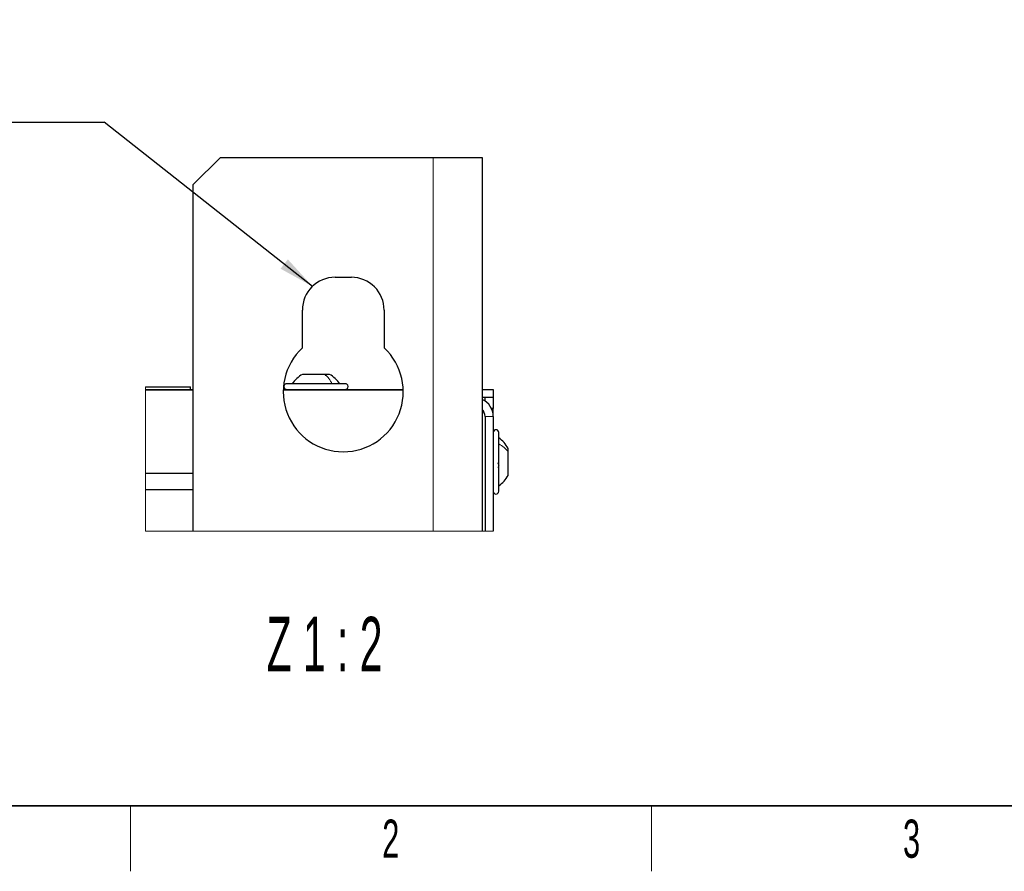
# Model space of a CAD drawing. Header units: millimetres. Extents: x 5 to 418, y 2 to 292.
# Tile 2 of 82: x 64 to 154, y 6 to 84. Entities that reach past the tile are written whole.
import ezdxf

# ---------------------------------------------------------------- set-up
doc = ezdxf.new("R2010")
doc.units = ezdxf.units.MM
doc.layers.add('SLD-0', color=7, linetype='Continuous')
doc.styles.add('SLDTEXTSTYLE1', font='TXT', dxfattribs={"width": 0.605})
doc.styles.add('SLDTEXTSTYLE3', font='TXT', dxfattribs={"width": 0.56})
doc.dimstyles.new('SLDDIMSTYLE3', dxfattribs={"dimtxt": 0.18, "dimasz": 3.302, "dimexe": 0, "dimexo": 0.0625, "dimgap": 0, "dimtad": 0, "dimtih": 1, "dimtoh": 1, "dimdec": 0, "dimrnd": 1e-09, "dimzin": 0, "dimdsep": 46, "dimtxsty": 'Standard', "dimsah": 1, "dimcen": 0.09, "dimadec": 0, "dimazin": 0, "dimtfac": 3.302, "dimtdec": 0, "dimtofl": 0, "dimtmove": 0, "dimatfit": 3, "dimfxl": 1, "dimfrac": 2, "dimtolj": 1, "dimtzin": 0, "dimarcsym": 0})

# ---------------------------------------------------------------- blocks, each defined once
blk = doc.blocks.new('SW_NOTE_0')
at = {"layer": 'SLD-0', "color": 0}
blk.add_line((-27.365, 0), (0, 0), dxfattribs=at)
at = {"layer": 'SLD-0', "color": 0, "char_height": 3.5, "attachment_point": 1, "style": 'SLDTEXTSTYLE1'}
for s, insert in [('für M12 (4x)', (-27.823, 9.006)), ('for M12 (4x)', (-26.486, 4.471))]:
    blk.add_mtext(s, dxfattribs=dict(at, insert=insert))

msp = doc.modelspace()

# ---------------------------------------------------------------- linework, layer by layer
at = {"color": 7, "linetype": 'Continuous', "lineweight": 25}
for p, q in [((81.9946, 71.475), (79.4946, 68.975)), ((81.9946, 71.475), (101.4946, 71.475)), ((101.4946, 71.475), (105.9946, 71.475)), ((105.9946, 71.475), (105.9946, 37.1817)), ((79.4946, 37.1817), (79.4946, 68.975)), ((92.4946, 60.475), (93.9946, 60.475)), ((89.4946, 53.9983), (89.4946, 57.475)), ((96.9946, 57.475), (96.9946, 53.9983)), ((91.5754, 51.575), (89.5071, 51.575)), ((91.9821, 51.575), (91.5754, 51.575)), ((93.4446, 50.7), (88.0446, 50.7)), ((75.1056, 50.425), (76.8696, 50.425)), ((75.1056, 50.2), (79.4946, 50.2)), ((75.1056, 50.15), (79.4946, 50.15)), ((76.8696, 50.425), (79.2446, 50.425)), ((79.2446, 50.2), (79.2446, 50.425)), ((87.7474, 50.15), (98.7418, 50.15)), ((87.7492, 50.2), (98.74, 50.2)), ((105.9946, 50.2), (106.9946, 50.2)), ((106.9946, 50.2), (106.9946, 49.45)), ((106.9946, 49.45), (105.9946, 49.45)), ((106.2446, 49.1361), (106.2446, 49.45)), ((106.9946, 49.45), (106.9946, 48.45)), ((105.9946, 48.15), (106.1376, 48.15)), ((106.9946, 48.45), (106.8257, 48.45)), ((106.9946, 47.7), (106.9946, 48.45)), ((106.2446, 47.7), (106.2446, 37.1817)), ((106.9946, 47.7), (106.9946, 37.1817)), ((107.4946, 40.85), (107.4946, 46.25)), ((108.3696, 44.4765), (108.3696, 44.7875)), ((108.3696, 42.3125), (108.3696, 44.4765)), ((75.1056, 42.525), (79.4946, 42.525)), ((75.1056, 41.025), (79.4946, 41.025))]:
    msp.add_line(p, q, dxfattribs=at)
at = {"color": 7, "linetype": 'Continuous', "lineweight": 18}
for p, q in [((101.4946, 37.1817), (101.4946, 71.475)), ((106.2446, 47.7), (106.9946, 47.7))]:
    msp.add_line(p, q, dxfattribs=at)
at = {"color": 7, "linetype": 'Continuous', "lineweight": 18, "flags": 128}
msp.add_lwpolyline([(75.1056, 50.425), (75.1056, 50.2), (75.1056, 50.15), (75.1056, 42.525), (75.1056, 41.025), (75.1056, 37.1817), (79.4946, 37.1817), (101.4946, 37.1817), (105.9946, 37.1817), (106.2446, 37.1817), (106.9946, 37.1817)], dxfattribs=at)
at = {"color": 7, "linetype": 'Continuous', "lineweight": 25}
for centre, radius, start, end in [((92.4946, 57.475), 3, 89.999939, 179.999777), ((93.9946, 57.475), 3, 359.99998, 90.000162), ((93.2446, 49.975), 5.5, 132.985857, 47.014143), ((90.9097, 49.0652), 2.8751, 119.199312, 145.347625), ((90.5795, 49.0653), 2.875, 34.651664, 60.800958), ((88.0446, 50.45), 0.25, 89.998292, 270.001708), ((93.4446, 50.45), 0.25, 269.998292, 90.001708), ((105.2446, 47.7), 1.75, 0.000489, 64.622892), ((105.2446, 47.7), 1, 359.999162, 41.410263), ((107.2446, 46.25), 0.25, 0, 180), ((105.8601, 43.3851), 2.8747, 29.197984, 55.34988), ((105.8598, 43.7151), 2.8751, 304.651863, 330.800273), ((107.2446, 40.85), 0.25, 180, 0)]:
    msp.add_arc(centre, radius, start, end, dxfattribs=at)
at = {"color": 7, "linetype": 'Continuous', "lineweight": 18}
for points, knots in [([(92.2216, 50.7), (92.1339, 50.8707), (91.9658, 51.1977), (91.7016, 51.453), (91.5754, 51.575)], [0, 0, 0, 0, 0.5221335, 1, 1, 1, 1]), ([(107.4946, 45.1971), (107.6661, 45.0983), (107.9982, 44.9069), (108.2485, 44.6168), (108.3696, 44.4765)], [0, 0, 0, 0, 0.5163018, 1, 1, 1, 1])]:
    msp.add_open_spline(points, degree=3, knots=knots, dxfattribs=at)
at = {"color": 7, "linetype": 'Continuous', "lineweight": 25}
for points, knots in [([(91.5971, 51.4894), (91.6089, 51.4997), (91.6282, 51.5165), (91.6341, 51.5411), (91.6364, 51.5506)], [0, 0, 0, 0, 0.6128356, 1, 1, 1, 1]), ([(107.409, 43.4559), (107.4211, 43.4408), (107.4475, 43.4078), (107.4726, 43.344), (107.49, 43.2715), (107.4966, 43.1969), (107.4913, 43.1294), (107.476, 43.0775), (107.4466, 43.0411), (107.421, 43.0408), (107.409, 43.0406)], [0, 0, 0, 0, 0.12046457, 0.26409264, 0.42523842, 0.58764016, 0.73234279, 0.84591072, 0.92811893, 1, 1, 1, 1])]:
    msp.add_open_spline(points, degree=3, knots=knots, dxfattribs=at)
at = {"layer": 'SLD-0', "lineweight": 35}
msp.add_line((26, 12), (408, 12), dxfattribs=at)
at = {"layer": 'SLD-0', "lineweight": 18}
for p, q in [((73.75, 6), (73.75, 12)), ((121.5, 6), (121.5, 12))]:
    msp.add_line(p, q, dxfattribs=at)

# ---------------------------------------------------------------- block references
at = {"layer": 'SLD-0', "color": 7}
msp.add_blockref('SW_NOTE_0', (71.3236, 74.6898), dxfattribs=at)

# ---------------------------------------------------------------- texts
at = {"layer": 'SLD-0', "attachment_point": 2}
for s, insert, char_height, style in [('Z 1 : 2', (91.5327, 29.3393), 5, 'SLDTEXTSTYLE3'), ('2', (97.6027, 10.743), 3.5, 'SLDTEXTSTYLE1'), ('3', (145.3527, 10.743), 3.5, 'SLDTEXTSTYLE1')]:
    msp.add_mtext(s, dxfattribs=dict(at, insert=insert, char_height=char_height, style=style))

# ---------------------------------------------------------------- leaders
at = {"layer": 'SLD-0', "color": 7}
msp.add_leader([(90.4253, 59.647), (71.3236, 74.6898)], dimstyle='SLDDIMSTYLE3', dxfattribs=at)

doc.saveas('drawing.dxf')
